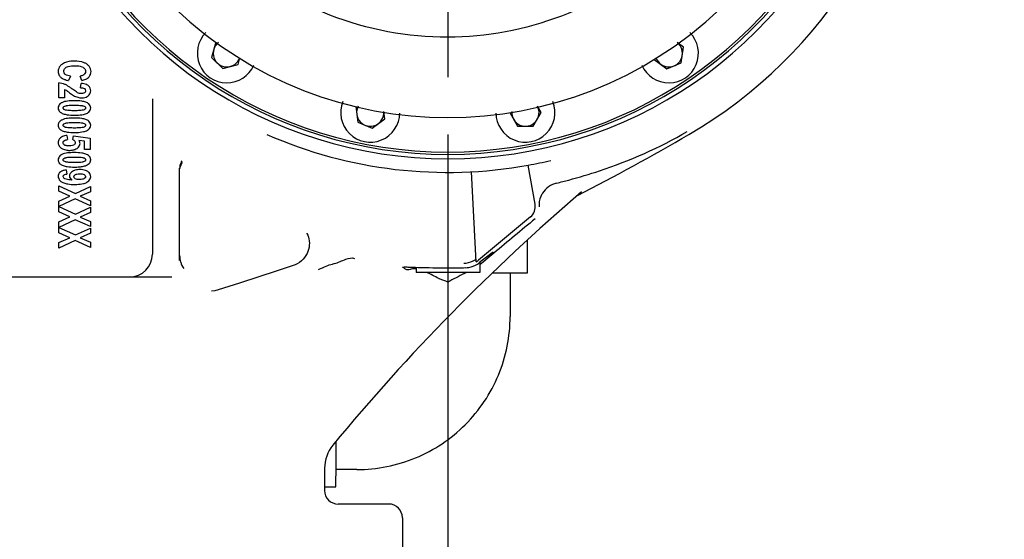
# Model space of a CAD drawing. Header units: millimetres. Extents: x 4086 to 10416, y 123 to 1549.
# Tile 32 of 99: x 7024 to 7078, y 700 to 728. Entities that reach past the tile are written whole.
import ezdxf

# ---------------------------------------------------------------- set-up
doc = ezdxf.new("R2010")
doc.units = ezdxf.units.MM
doc.linetypes.add('CENTER', pattern=[0.6, 0.375, -0.075, 0.075, -0.075])
for name, color, linetype in [('中心线', 7, 'Continuous'), ('外形图', 7, 'Continuous'), ('尺寸标注', 7, 'Continuous')]:
    doc.layers.add(name, color=color, linetype=linetype)
doc.styles.add('思源黑', font='SourceHanSansCN-Normal.ttf')
doc.dimstyles.new('尺寸标注_1_4比例中六', dxfattribs={"dimtxt": 10, "dimasz": 8, "dimexe": 2, "dimexo": 1.5, "dimgap": 1, "dimtad": 1, "dimdec": 1, "dimlfac": 4, "dimdsep": 46, "dimtxsty": '思源黑', "dimcen": 0.09, "dimadec": 0, "dimazin": 0, "dimtp": 0.01, "dimtm": 0.01, "dimtfac": 1, "dimtdec": 1, "dimtofl": 0, "dimtmove": 0, "dimatfit": 3, "dimfxl": 1, "dimtolj": 1, "dimarcsym": 0})

# ---------------------------------------------------------------- blocks, each defined once
blk = doc.blocks.new('*D782')
at = {"layer": 'Defpoints', "color": 0}
for p in [(7027.223, 744.577), (6883.238, 632.077), (6959.538, 632.077)]:
    blk.add_point(p, dxfattribs=at)
at = {"layer": '尺寸标注', "color": 0, "lineweight": -2}
for p, q in [((7025.723, 744.577), (6881.238, 744.577)), ((6883.238, 736.577), (6883.238, 640.077)), ((6958.038, 632.077), (6881.238, 632.077))]:
    blk.add_line(p, q, dxfattribs=at)
at = {"layer": '尺寸标注', "color": 0}
for points in [[(6884.571, 736.577), (6881.905, 736.577), (6883.238, 744.577)], [(6881.905, 640.077), (6884.571, 640.077), (6883.238, 632.077)]]:
    blk.add_solid(points, dxfattribs=at)
at = {"layer": '尺寸标注', "color": 0, "insert": (6877.06, 688.059), "char_height": 10, "attachment_point": 5, "rotation": 90, "style": '思源黑'}
blk.add_mtext('\\A1;450', dxfattribs=at)
blk = doc.blocks.new('*D785')
at = {"layer": 'Defpoints', "color": 0}
for p in [(7064.45, 945.702), (6856.601, 632.077), (6970.336, 632.077)]:
    blk.add_point(p, dxfattribs=at)
at = {"layer": '尺寸标注', "color": 0, "lineweight": -2}
for p, q in [((7062.95, 945.702), (6854.601, 945.702)), ((6856.601, 937.702), (6856.601, 640.077)), ((6968.836, 632.077), (6854.601, 632.077))]:
    blk.add_line(p, q, dxfattribs=at)
at = {"layer": '尺寸标注', "color": 0}
for points in [[(6857.934, 937.702), (6855.268, 937.702), (6856.601, 945.702)], [(6855.268, 640.077), (6857.934, 640.077), (6856.601, 632.077)]]:
    blk.add_solid(points, dxfattribs=at)
at = {"layer": '尺寸标注', "color": 0, "insert": (6850.423, 789.195), "char_height": 10, "attachment_point": 5, "rotation": 90, "style": '思源黑'}
blk.add_mtext('\\A1;1256.5', dxfattribs=at)
blk = doc.blocks.new('*D787')
at = {"layer": 'Defpoints', "color": 0}
for p in [(7047.7, 723.417), (7010.2, 628.691), (7010.2, 608.744)]:
    blk.add_point(p, dxfattribs=at)
at = {"layer": '尺寸标注', "color": 0, "lineweight": -2}
for p, q in [((7047.7, 721.917), (7047.7, 606.744)), ((7010.2, 627.191), (7010.2, 606.744)), ((7002.2, 608.744), (6994.2, 608.744)), ((7047.7, 608.744), (7010.2, 608.744)), ((7055.7, 608.744), (7063.7, 608.744))]:
    blk.add_line(p, q, dxfattribs=at)
at = {"layer": '尺寸标注', "color": 0}
for points in [[(7002.2, 607.411), (7002.2, 610.078), (7010.2, 608.744)], [(7055.7, 610.078), (7055.7, 607.411), (7047.7, 608.744)]]:
    blk.add_solid(points, dxfattribs=at)
at = {"layer": '尺寸标注', "color": 0, "insert": (7028.924, 614.922), "char_height": 10, "attachment_point": 5, "style": '思源黑'}
blk.add_mtext('\\A1;150', dxfattribs=at)
blk = doc.blocks.new('*D790')
at = {"layer": 'Defpoints', "color": 0}
for p in [(7237.125, 919.202), (7010.2, 627.191), (7010.2, 585.08)]:
    blk.add_point(p, dxfattribs=at)
at = {"layer": '尺寸标注', "color": 0, "lineweight": -2}
for p, q in [((7237.125, 917.702), (7237.125, 583.08)), ((7010.2, 625.691), (7010.2, 583.08)), ((7229.125, 585.08), (7018.2, 585.08))]:
    blk.add_line(p, q, dxfattribs=at)
at = {"layer": '尺寸标注', "color": 0}
for points in [[(7018.2, 586.414), (7018.2, 583.747), (7010.2, 585.08)], [(7229.125, 583.747), (7229.125, 586.414), (7237.125, 585.08)]]:
    blk.add_solid(points, dxfattribs=at)
at = {"layer": '尺寸标注', "color": 0, "insert": (7123.369, 591.258), "char_height": 10, "attachment_point": 5, "rotation": 0, "style": '思源黑'}
blk.add_mtext('\\A1;907.7', dxfattribs=at)

msp = doc.modelspace()

# ---------------------------------------------------------------- linework, layer by layer
at = {"layer": '中心线', "linetype": 'CENTER', "ltscale": 20}
msp.add_line((7047.7, 744.577), (7047.7, 724.917), dxfattribs=at)
at = {"layer": '外形图', "linetype": 'Continuous'}
for p, q in [((7034.934, 727.001), (7034.71, 726.165)), ((7060.653, 726.72), (7060.309, 726.984)), ((7060.54, 725.862), (7060.653, 726.72)), ((7034.71, 726.165), (7035.322, 725.552)), ((7035.322, 725.552), (7036.159, 725.776)), ((7036.159, 725.776), (7036.255, 726.137)), ((7059.053, 726.057), (7059.74, 725.53)), ((7059.74, 725.53), (7060.54, 725.862)), ((7026.943, 725.13), (7026.834, 724.89)), ((7027.567, 724.893), (7027.484, 725.138)), ((7026.3, 723.937), (7026.3, 724.76)), ((7027.505, 724.498), (7027.539, 724.732)), ((7026.611, 724.403), (7026.611, 723.937)), ((7026.611, 723.937), (7026.3, 723.937)), ((7031.45, 723.89), (7031.45, 715.327)), ((7052.833, 723.123), (7052.624, 723.484)), ((7042.632, 723.454), (7042.745, 722.595)), ((7044.232, 722.791), (7044.18, 723.185)), ((7051.101, 723.123), (7051.534, 722.373)), ((7052.4, 722.373), (7052.833, 723.123)), ((7042.745, 722.595), (7043.545, 722.264)), ((7043.545, 722.264), (7044.232, 722.791)), ((7026.75, 721.871), (7026.784, 721.637)), ((7027.075, 721.652), (7027.115, 721.843)), ((7027.115, 721.843), (7028.026, 721.722)), ((7051.534, 722.373), (7052.4, 722.373)), ((7027.712, 721.544), (7027.414, 721.581)), ((7027.712, 721.102), (7027.712, 721.544)), ((7028.026, 721.722), (7028.026, 721.102)), ((7028.026, 721.102), (7027.712, 721.102)), ((7052.124, 720.232), (7052.121, 720.232)), ((7052.499, 718.085), (7052.121, 720.232)), ((7026.704, 719.966), (7026.74, 719.739)), ((7032.95, 714.979), (7032.95, 720.058)), ((7049.255, 714.902), (7048.995, 719.867)), ((7026.3, 719.092), (7027.213, 718.673)), ((7026.3, 718.795), (7026.3, 719.092)), ((7026.905, 718.523), (7026.3, 718.795)), ((7027.213, 718.673), (7028.05, 719.053)), ((7028.05, 718.763), (7027.487, 718.518)), ((7028.05, 719.053), (7028.05, 718.763)), ((7054.916, 718.631), (7054.928, 718.638)), ((7026.3, 718.251), (7026.905, 718.523)), ((7027.2, 718.372), (7026.3, 717.95)), ((7026.3, 717.654), (7026.3, 718.251)), ((7028.05, 717.991), (7027.2, 718.372)), ((7027.487, 718.518), (7028.05, 718.277)), ((7028.05, 718.277), (7028.05, 717.991)), ((7026.3, 717.95), (7027.213, 717.532)), ((7026.905, 717.381), (7026.3, 717.654)), ((7027.213, 717.532), (7028.05, 717.911)), ((7028.05, 717.622), (7027.487, 717.376)), ((7028.05, 717.911), (7028.05, 717.622)), ((7026.3, 717.11), (7026.905, 717.381)), ((7027.2, 717.23), (7026.3, 716.809)), ((7026.3, 716.512), (7026.3, 717.11)), ((7028.05, 716.849), (7027.2, 717.23)), ((7027.487, 717.376), (7028.05, 717.136)), ((7028.05, 717.136), (7028.05, 716.849)), ((7052.241, 717.379), (7049.39, 715)), ((7026.3, 716.809), (7027.213, 716.39)), ((7026.905, 716.24), (7026.3, 716.512)), ((7027.213, 716.39), (7028.05, 716.77)), ((7028.05, 716.481), (7027.487, 716.235)), ((7028.05, 716.77), (7028.05, 716.481)), ((7039.942, 716.489), (7039.942, 716.489)), ((7026.3, 715.968), (7026.905, 716.24)), ((7027.2, 716.089), (7026.3, 715.67)), ((7026.3, 715.67), (7026.3, 715.968)), ((7028.05, 715.708), (7027.2, 716.089)), ((7027.487, 716.235), (7028.05, 715.994)), ((7028.05, 715.994), (7028.05, 715.708)), ((7052.087, 714.297), (7052.087, 716.125)), ((7050.235, 715.395), (7049.575, 714.845)), ((7049.45, 714.872), (7049.45, 714.327)), ((7045.229, 714.605), (7045.2, 714.617)), ((7045.559, 714.478), (7045.536, 714.471)), ((7045.95, 714.611), (7045.95, 714.327)), ((7049.45, 714.327), (7045.95, 714.327)), ((7049.476, 714.774), (7049.455, 714.756)), ((7050.149, 714.297), (7052.087, 714.297)), ((7051.125, 714.297), (7051.125, 711.902)), ((7018.7, 714.077), (7032.525, 714.077)), ((7034.702, 713.295), (7034.701, 713.295)), ((7035.063, 713.365), (7035.063, 713.365)), ((7040.919, 703.546), (7040.919, 702.327)), ((7042.7, 703.477), (7041.552, 703.477)), ((7040.919, 702.527), (7041.537, 702.527)), ((7044.45, 701.577), (7041.669, 701.577)), ((7045.2, 700.827), (7045.2, 689.077))]:
    msp.add_line(p, q, dxfattribs=at)
for points in [[(7039.942, 716.489), (7039.948, 716.476), (7039.993, 716.379), (7040.029, 716.277), (7040.057, 716.17), (7040.075, 716.06), (7040.083, 715.946), (7040.081, 715.83), (7040.068, 715.713), (7040.043, 715.596), (7040.007, 715.479), (7039.958, 715.365), (7039.897, 715.254), (7039.825, 715.149), (7039.74, 715.05), (7039.644, 714.959), (7039.537, 714.878), (7039.42, 714.808), (7039.294, 714.75), (7039.245, 714.731)], [(7039.245, 714.731), (7038.313, 714.412), (7036.24, 713.733), (7035.063, 713.365)], [(7047.25, 713.969), (7047.223, 713.98), (7047.198, 713.992)], [(7035.063, 713.365), (7034.891, 713.322), (7034.701, 713.295)]]:
    msp.add_lwpolyline(points, dxfattribs=at)
for centre, radius, start, end in [((7047.7, 744.577), 26.25, 300.3243, 52.2939), ((7047.7, 744.577), 23.998, 132.4919, 47.5081), ((7047.7, 744.577), 23.75, 133.1325, 46.8528), ((7047.7, 744.577), 23.625, 133.435, 46.5144), ((7047.7, 744.577), 21.725, 139.1865, 40.8135), ((7035.546, 726.389), 1.625, 135.3962, 336.3997), ((7059.853, 726.389), 1.625, 203.5993, 44.6033), ((7035.546, 726.389), 0.75, 127.4447, 340.4584), ((7059.853, 726.389), 0.75, 199.5402, 52.5), ((7026.687, 725.38), 0.415, 194.7608, 199.8976), ((7026.671, 725.375), 0.398, 199.9403, 211.5869), ((7026.683, 725.383), 0.413, 211.6226, 218.1381), ((7027.476, 725.492), 0.344, 298.0782, 302.997), ((7027.493, 725.465), 0.312, 302.9697, 311.1326), ((7027.55, 725.407), 0.232, 319.9399, 326.2434), ((7026.834, 725.57), 0.655, 237.1278, 242.0482), ((7026.993, 725.926), 1.045, 249.3144, 252.0451), ((7025.659, 722.728), 2.185, 57.2741, 59.306), ((7025.321, 722.204), 2.808, 55.4597, 57.2639), ((7027.627, 724.215), 0.497, 63.5896, 66.3782), ((7020.831, 716.239), 10.021, 52.7403, 53.2123), ((7026.759, 723.141), 0.605, 119.0831, 121.7344), ((7043.432, 723.123), 1.625, 157.965, 359.2997), ((7043.432, 723.123), 0.75, 151.1312, 4.8289), ((7051.967, 723.123), 1.625, 180.6996, 22.0345), ((7051.967, 723.123), 0.75, 175.1748, 28.8492), ((7026.544, 722.436), 0.274, 156.6183, 167.1003), ((7026.604, 722.394), 0.348, 134.6128, 141.0348), ((7026.759, 722.189), 0.605, 119.083, 121.7344), ((7026.55, 722.422), 0.28, 191.6228, 201.4422), ((7026.574, 722.442), 0.31, 217.1199, 224.0368), ((7047.7, 744.577), 24.744, 246.2894, 280.2932), ((6997.841, 829.816), 125, 297.12368, 300.32434), ((7026.759, 720.286), 0.605, 119.083, 121.7344), ((7026.84, 721.79), 0.738, 242.6341, 252.4316), ((7026.878, 721.957), 0.91, 261.6784, 265.2457), ((7026.886, 722.054), 1.007, 265.2756, 270.0505), ((7026.903, 721.963), 0.915, 274.7934, 278.8727), ((7026.953, 721.732), 0.678, 285.9339, 290.1512), ((7027.748, 720.541), 0.315, 315.8522, 322.7246), ((7027.754, 720.515), 0.308, 36.9678, 43.9584), ((7027.78, 720.518), 0.276, 338.2195, 348.2325), ((7027.775, 720.533), 0.281, 11.6015, 21.3532), ((7033.7, 719.93), 0.751, 157.0258, 170.2639), ((7033.703, 719.928), 0.754, 143.7148, 156.9785), ((7047.7, 744.577), 24.744, 280.2999, 283.2137), ((7026.547, 719.634), 0.277, 158.3235, 164.0065), ((7026.539, 719.637), 0.269, 145.761, 158.3324), ((7026.55, 719.63), 0.282, 138.5839, 145.7407), ((7026.659, 719.477), 0.47, 113.6975, 118.8056), ((7026.761, 719.192), 0.774, 103.4839, 106.2088), ((7027.39, 719.325), 0.658, 106.3642, 109.5923), ((7033.699, 720.057), 0.749, 168.3387, 179.939), ((7027.285, 719.823), 0.479, 234.9423, 238.8413), ((7047.662, 744.642), 26.1, 283.333, 284.8452), ((7128.205, 633.287), 112.5, 130.5593, 140.51819), ((7030.2, 715.327), 1.25, 270, 0), ((7034.206, 715.261), 1.257, 180.0444, 197.1824), ((7034.207, 715.264), 1.258, 197.2866, 215.2105), ((7040.149, 719.776), 5.133, 283.5277, 284.7028), ((7048.589, 715.96), 1.25, 302.1907, 309.8395), ((7048.658, 715.843), 1.252, 302.1998, 308.7047), ((7045.854, 713.662), 0.861, 83.6867, 85.1144), ((7047.685, 760.467), 45.888, 270.0178, 271.2371), ((7042.307, 726.374), 13.644, 297.4699, 297.7968), ((7042.718, 725.598), 12.765, 297.7892, 298.0007), ((7042.919, 703.546), 2, 140.518, 180.0002), ((6688.99, 705.731), 352.568, 359.63308, 359.88597), ((7041.669, 702.327), 0.75, 180, 270), ((7044.45, 700.827), 0.75, 0, 90)]:
    msp.add_arc(centre, radius, start, end, dxfattribs=at)
for centre, major_axis, ratio, start_param, end_param in [((7051.76, 717.955), (0.705, -0.258), 0.999542, 5.758476, 6.807895), ((7047.7, 713.351), (2.5, 2.087), 0.020101, 5.485902, 7.066642)]:
    msp.add_ellipse(centre, major_axis=major_axis, ratio=ratio, start_param=start_param, end_param=end_param, dxfattribs=at)
for points, knots in [([(7047.699, 727.275), (7045.499, 727.271), (7041.072, 728.072), (7035.715, 731.558), (7032.476, 736.071), (7030.72, 741.442), (7030.939, 747.65), (7033.066, 751.894), (7034.466, 753.686)], [0, 0, 0, 0, 4837.423318, 9612.789741, 13691.159183, 16804.108303, 21908.198307, 26907.643141, 26907.643141, 26907.643141, 26907.643141]), ([(7064.233, 748.705), (7064.702, 747.143), (7065.157, 743.831), (7064.125, 737.717), (7060.31, 731.884), (7054.127, 728.08), (7049.816, 727.28), (7047.699, 727.275)], [0, 0, 0, 0, 3800.592468, 7638.584797, 14251.754402, 19269.349942, 24198.730295, 24198.730295, 24198.730295, 24198.730295]), ([(7027.159, 725.957), (7027.097, 725.957), (7026.873, 725.948), (7026.643, 725.89), (7026.507, 725.8)], [0, 0, 0, 0, 2919.27347, 10516.525177, 10516.525177, 10516.525177, 10516.525177]), ([(7026.712, 725.619), (7026.743, 725.638), (7026.896, 725.696), (7027.06, 725.702), (7027.185, 725.702)], [0, 0, 0, 0, 2362.800622, 10515.690792, 10515.690792, 10515.690792, 10515.690792]), ([(7027.837, 725.799), (7027.793, 725.828), (7027.582, 725.934), (7027.34, 725.957), (7027.159, 725.957)], [0, 0, 0, 0, 2372.92023, 10531.197746, 10531.197746, 10531.197746, 10531.197746]), ([(7027.185, 725.702), (7027.228, 725.702), (7027.381, 725.698), (7027.543, 725.676), (7027.638, 725.618)], [0, 0, 0, 0, 2932.746186, 10524.979527, 10524.979527, 10524.979527, 10524.979527]), ([(7026.572, 725.402), (7026.572, 725.466), (7026.618, 725.557), (7026.691, 725.607), (7026.712, 725.619)], [0, 0, 0, 0, 7594.579321, 10510.895899, 10510.895899, 10510.895899, 10510.895899]), ([(7027.638, 725.618), (7027.659, 725.605), (7027.733, 725.554), (7027.777, 725.461), (7027.777, 725.397)], [0, 0, 0, 0, 2944.288098, 10532.070625, 10532.070625, 10532.070625, 10532.070625]), ([(7027.727, 725.258), (7027.723, 725.253), (7027.714, 725.243), (7027.704, 725.234), (7027.699, 725.229)], [0, 0, 0, 0, 5177.026524, 10532.608358, 10532.608358, 10532.608358, 10532.608358]), ([(7027.889, 725.019), (7027.92, 725.042), (7028.026, 725.134), (7028.079, 725.282), (7028.079, 725.384)], [0, 0, 0, 0, 2860.219102, 10537.132838, 10537.132838, 10537.132838, 10537.132838]), ([(7027.341, 724.221), (7027.317, 724.232), (7027.219, 724.293), (7027.126, 724.362), (7027.055, 724.416)], [0, 0, 0, 0, 2395.765603, 10520.059682, 10520.059682, 10520.059682, 10520.059682]), ([(7027.609, 724.176), (7027.599, 724.175), (7027.578, 724.173), (7027.557, 724.172), (7027.546, 724.172)], [0, 0, 0, 0, 5156.940206, 10526.750456, 10526.750456, 10526.750456, 10526.750456]), ([(7027.57, 723.937), (7027.603, 723.937), (7027.725, 723.944), (7027.846, 723.988), (7027.917, 724.041)], [0, 0, 0, 0, 2875.76934, 10527.626289, 10527.626289, 10527.626289, 10527.626289]), ([(7027.751, 724.247), (7027.747, 724.241), (7027.736, 724.229), (7027.724, 724.22), (7027.718, 724.215)], [0, 0, 0, 0, 5130.578427, 10530.070409, 10530.070409, 10530.070409, 10530.070409]), ([(7026.441, 723.655), (7026.415, 723.639), (7026.325, 723.575), (7026.27, 723.461), (7026.27, 723.381)], [0, 0, 0, 0, 2923.115006, 10499.198719, 10499.198719, 10499.198719, 10499.198719]), ([(7027.166, 723.779), (7027.038, 723.779), (7026.802, 723.769), (7026.561, 723.723), (7026.465, 723.67)], [0, 0, 0, 0, 5665.544511, 10506.740282, 10506.740282, 10506.740282, 10506.740282]), ([(7026.682, 723.499), (7026.691, 723.501), (7026.71, 723.506), (7026.729, 723.51), (7026.739, 723.512)], [0, 0, 0, 0, 5131.007067, 10507.427262, 10507.427262, 10507.427262, 10507.427262]), ([(7027.68, 723.731), (7027.642, 723.74), (7027.472, 723.772), (7027.299, 723.779), (7027.166, 723.779)], [0, 0, 0, 0, 2428.43442, 10523.039063, 10523.039063, 10523.039063, 10523.039063]), ([(7027.601, 723.509), (7027.61, 723.508), (7027.627, 723.504), (7027.644, 723.5), (7027.652, 723.498)], [0, 0, 0, 0, 5369.35622, 10525.747917, 10525.747917, 10525.747917, 10525.747917]), ([(7028.057, 723.381), (7028.057, 723.463), (7028, 723.582), (7027.905, 723.643), (7027.878, 723.658)], [0, 0, 0, 0, 7634.233273, 10531.44421, 10531.44421, 10531.44421, 10531.44421]), ([(7026.27, 723.381), (7026.27, 723.299), (7026.326, 723.18), (7026.422, 723.119), (7026.449, 723.104)], [0, 0, 0, 0, 7600.741088, 10496.885039, 10496.885039, 10496.885039, 10496.885039]), ([(7026.548, 723.381), (7026.548, 723.391), (7026.551, 723.41), (7026.56, 723.427), (7026.565, 723.435)], [0, 0, 0, 0, 5283.370899, 10504.145593, 10504.145593, 10504.145593, 10504.145593]), ([(7026.552, 723.353), (7026.551, 723.357), (7026.549, 723.367), (7026.548, 723.376), (7026.548, 723.381)], [0, 0, 0, 0, 5196.831456, 10504.051236, 10504.051236, 10504.051236, 10504.051236]), ([(7026.586, 723.305), (7026.579, 723.312), (7026.565, 723.326), (7026.555, 723.344), (7026.552, 723.353)], [0, 0, 0, 0, 5446.058889, 10504.189963, 10504.189963, 10504.189963, 10504.189963]), ([(7026.565, 723.435), (7026.568, 723.439), (7026.574, 723.447), (7026.582, 723.454), (7026.586, 723.457)], [0, 0, 0, 0, 5112.882671, 10504.747463, 10504.747463, 10504.747463, 10504.747463]), ([(7026.646, 723.031), (7026.685, 723.022), (7026.855, 722.99), (7027.029, 722.983), (7027.163, 722.983)], [0, 0, 0, 0, 2421.348624, 10506.55137, 10506.55137, 10506.55137, 10506.55137]), ([(7026.726, 723.253), (7026.717, 723.255), (7026.699, 723.258), (7026.682, 723.263), (7026.674, 723.265)], [0, 0, 0, 0, 5362.015741, 10506.622856, 10506.622856, 10506.622856, 10506.622856]), ([(7027.163, 722.983), (7027.208, 722.983), (7027.377, 722.986), (7027.547, 723.001), (7027.668, 723.029)], [0, 0, 0, 0, 2841.759401, 10517.116997, 10517.116997, 10517.116997, 10517.116997]), ([(7027.642, 723.264), (7027.633, 723.262), (7027.614, 723.257), (7027.595, 723.253), (7027.585, 723.251)], [0, 0, 0, 0, 5142.081475, 10524.857771, 10524.857771, 10524.857771, 10524.857771]), ([(7027.739, 723.457), (7027.747, 723.451), (7027.761, 723.436), (7027.771, 723.418), (7027.774, 723.409)], [0, 0, 0, 0, 5452.820503, 10528.096915, 10528.096915, 10528.096915, 10528.096915]), ([(7027.76, 723.328), (7027.757, 723.324), (7027.751, 723.316), (7027.743, 723.309), (7027.739, 723.306)], [0, 0, 0, 0, 5126.165251, 10527.845688, 10527.845688, 10527.845688, 10527.845688]), ([(7027.779, 723.381), (7027.779, 723.372), (7027.775, 723.352), (7027.766, 723.335), (7027.76, 723.328)], [0, 0, 0, 0, 5240.922597, 10528.186006, 10528.186006, 10528.186006, 10528.186006]), ([(7027.774, 723.409), (7027.776, 723.405), (7027.778, 723.395), (7027.779, 723.386), (7027.779, 723.381)], [0, 0, 0, 0, 5258.789056, 10528.575451, 10528.575451, 10528.575451, 10528.575451]), ([(7027.875, 723.103), (7027.903, 723.118), (7027.999, 723.18), (7028.057, 723.299), (7028.057, 723.381)], [0, 0, 0, 0, 2952.689483, 10531.218282, 10531.218282, 10531.218282, 10531.218282]), ([(7026.27, 722.429), (7026.27, 722.418), (7026.271, 722.397), (7026.274, 722.376), (7026.276, 722.365)], [0, 0, 0, 0, 5348.535324, 10495.353538, 10495.353538, 10495.353538, 10495.353538]), ([(7027.166, 722.827), (7027.038, 722.827), (7026.802, 722.818), (7026.561, 722.771), (7026.465, 722.718)], [0, 0, 0, 0, 5664.074163, 10504.014619, 10504.014619, 10504.014619, 10504.014619]), ([(7026.548, 722.429), (7026.548, 722.439), (7026.551, 722.458), (7026.56, 722.475), (7026.565, 722.483)], [0, 0, 0, 0, 5282.006609, 10501.435847, 10501.435847, 10501.435847, 10501.435847]), ([(7026.552, 722.401), (7026.551, 722.406), (7026.549, 722.415), (7026.548, 722.424), (7026.548, 722.429)], [0, 0, 0, 0, 5195.490814, 10501.343714, 10501.343714, 10501.343714, 10501.343714]), ([(7026.586, 722.353), (7026.579, 722.36), (7026.565, 722.374), (7026.555, 722.392), (7026.552, 722.401)], [0, 0, 0, 0, 5444.657898, 10501.485065, 10501.485065, 10501.485065, 10501.485065]), ([(7026.565, 722.483), (7026.568, 722.487), (7026.574, 722.495), (7026.582, 722.502), (7026.586, 722.506)], [0, 0, 0, 0, 5111.563285, 10502.036352, 10502.036352, 10502.036352, 10502.036352]), ([(7026.682, 722.547), (7026.691, 722.55), (7026.71, 722.554), (7026.729, 722.558), (7026.739, 722.56)], [0, 0, 0, 0, 5129.684306, 10504.717528, 10504.717528, 10504.717528, 10504.717528]), ([(7027.68, 722.779), (7027.642, 722.788), (7027.472, 722.82), (7027.299, 722.827), (7027.166, 722.827)], [0, 0, 0, 0, 2427.81124, 10520.338495, 10520.338495, 10520.338495, 10520.338495]), ([(7027.601, 722.558), (7027.61, 722.556), (7027.627, 722.553), (7027.644, 722.548), (7027.652, 722.546)], [0, 0, 0, 0, 5367.989458, 10523.069662, 10523.069662, 10523.069662, 10523.069662]), ([(7027.739, 722.505), (7027.747, 722.499), (7027.761, 722.484), (7027.771, 722.467), (7027.774, 722.457)], [0, 0, 0, 0, 5451.436468, 10525.427095, 10525.427095, 10525.427095, 10525.427095]), ([(7027.779, 722.429), (7027.779, 722.42), (7027.775, 722.401), (7027.766, 722.384), (7027.76, 722.376)], [0, 0, 0, 0, 5239.60012, 10525.521011, 10525.521011, 10525.521011, 10525.521011]), ([(7027.774, 722.457), (7027.776, 722.453), (7027.778, 722.444), (7027.779, 722.434), (7027.779, 722.429)], [0, 0, 0, 0, 5257.462282, 10525.908364, 10525.908364, 10525.908364, 10525.908364]), ([(7027.875, 722.151), (7027.903, 722.167), (7027.999, 722.228), (7028.057, 722.347), (7028.057, 722.429)], [0, 0, 0, 0, 2951.948438, 10528.56988, 10528.56988, 10528.56988, 10528.56988]), ([(7028.057, 722.429), (7028.057, 722.511), (7028, 722.63), (7027.905, 722.692), (7027.878, 722.707)], [0, 0, 0, 0, 7632.29686, 10528.771824, 10528.771824, 10528.771824, 10528.771824]), ([(7026.646, 722.08), (7026.685, 722.07), (7026.855, 722.039), (7027.029, 722.032), (7027.163, 722.032)], [0, 0, 0, 0, 2420.731976, 10503.876592, 10503.876592, 10503.876592, 10503.876592]), ([(7026.726, 722.302), (7026.717, 722.303), (7026.699, 722.307), (7026.682, 722.311), (7026.674, 722.313)], [0, 0, 0, 0, 5360.640214, 10503.926412, 10503.926412, 10503.926412, 10503.926412]), ([(7027.163, 722.032), (7027.208, 722.032), (7027.377, 722.034), (7027.547, 722.05), (7027.668, 722.077)], [0, 0, 0, 0, 2841.042076, 10514.460803, 10514.460803, 10514.460803, 10514.460803]), ([(7027.642, 722.312), (7027.633, 722.31), (7027.614, 722.305), (7027.595, 722.301), (7027.585, 722.299)], [0, 0, 0, 0, 5140.778924, 10522.192681, 10522.192681, 10522.192681, 10522.192681]), ([(7027.76, 722.376), (7027.757, 722.372), (7027.751, 722.364), (7027.743, 722.357), (7027.739, 722.354)], [0, 0, 0, 0, 5124.868165, 10525.182075, 10525.182075, 10525.182075, 10525.182075]), ([(7054.349, 719.413), (7054.92, 719.565), (7057.171, 720.236), (7059.336, 721.201), (7060.861, 722.076)], [0, 0, 0, 0, 2790.394796, 11090.55512, 11090.55512, 11090.55512, 11090.55512]), ([(7026.569, 721.546), (7026.574, 721.552), (7026.585, 721.563), (7026.597, 721.573), (7026.604, 721.578)], [0, 0, 0, 0, 5094.501835, 10499.571088, 10499.571088, 10499.571088, 10499.571088]), ([(7026.604, 721.578), (7026.612, 721.584), (7026.629, 721.595), (7026.647, 721.604), (7026.656, 721.608)], [0, 0, 0, 0, 5187.54323, 10500.447652, 10500.447652, 10500.447652, 10500.447652]), ([(7026.656, 721.608), (7026.666, 721.612), (7026.686, 721.619), (7026.707, 721.625), (7026.717, 721.627)], [0, 0, 0, 0, 5161.142183, 10501.610726, 10501.610726, 10501.610726, 10501.610726]), ([(7027.075, 721.652), (7027.094, 721.641), (7027.155, 721.598), (7027.203, 721.525), (7027.203, 721.471)], [0, 0, 0, 0, 2990.595668, 10509.621559, 10509.621559, 10509.621559, 10509.621559]), ([(7026.441, 720.8), (7026.415, 720.784), (7026.325, 720.72), (7026.27, 720.606), (7026.27, 720.526)], [0, 0, 0, 0, 2920.883076, 10491.183095, 10491.183095, 10491.183095, 10491.183095]), ([(7026.904, 720.915), (7026.864, 720.912), (7026.715, 720.897), (7026.561, 720.868), (7026.465, 720.814)], [0, 0, 0, 0, 2822.230279, 10499.488991, 10499.488991, 10499.488991, 10499.488991]), ([(7027.68, 720.875), (7027.642, 720.885), (7027.472, 720.916), (7027.299, 720.924), (7027.166, 720.924)], [0, 0, 0, 0, 2426.602705, 10515.101663, 10515.101663, 10515.101663, 10515.101663]), ([(7026.27, 720.526), (7026.27, 720.444), (7026.326, 720.325), (7026.422, 720.264), (7026.449, 720.249)], [0, 0, 0, 0, 7594.987672, 10488.939238, 10488.939238, 10488.939238, 10488.939238]), ([(7026.548, 720.526), (7026.548, 720.535), (7026.551, 720.555), (7026.56, 720.572), (7026.565, 720.58)], [0, 0, 0, 0, 5279.362093, 10496.180931, 10496.180931, 10496.180931, 10496.180931]), ([(7026.552, 720.497), (7026.551, 720.502), (7026.549, 720.511), (7026.548, 720.521), (7026.548, 720.526)], [0, 0, 0, 0, 5192.895872, 10496.093255, 10496.093255, 10496.093255, 10496.093255]), ([(7026.586, 720.45), (7026.579, 720.456), (7026.565, 720.471), (7026.555, 720.488), (7026.552, 720.497)], [0, 0, 0, 0, 5441.936405, 10496.239852, 10496.239852, 10496.239852, 10496.239852]), ([(7026.565, 720.58), (7026.568, 720.584), (7026.574, 720.592), (7026.582, 720.599), (7026.586, 720.602)], [0, 0, 0, 0, 5109.004927, 10496.778701, 10496.778701, 10496.778701, 10496.778701]), ([(7026.726, 720.398), (7026.717, 720.4), (7026.699, 720.403), (7026.682, 720.407), (7026.674, 720.41)], [0, 0, 0, 0, 5357.971306, 10498.698092, 10498.698092, 10498.698092, 10498.698092]), ([(7026.682, 720.644), (7026.691, 720.646), (7026.71, 720.651), (7026.729, 720.655), (7026.739, 720.657)], [0, 0, 0, 0, 5127.117642, 10499.462582, 10499.462582, 10499.462582, 10499.462582]), ([(7027.642, 720.409), (7027.633, 720.406), (7027.614, 720.402), (7027.595, 720.398), (7027.585, 720.396)], [0, 0, 0, 0, 5138.255899, 10517.026871, 10517.026871, 10517.026871, 10517.026871]), ([(7027.601, 720.654), (7027.61, 720.653), (7027.627, 720.649), (7027.644, 720.645), (7027.652, 720.643)], [0, 0, 0, 0, 5365.341495, 10517.877463, 10517.877463, 10517.877463, 10517.877463]), ([(7027.739, 720.602), (7027.747, 720.595), (7027.761, 720.581), (7027.771, 720.563), (7027.774, 720.554)], [0, 0, 0, 0, 5448.757256, 10520.251753, 10520.251753, 10520.251753, 10520.251753]), ([(7027.76, 720.472), (7027.757, 720.468), (7027.751, 720.461), (7027.743, 720.454), (7027.739, 720.451)], [0, 0, 0, 0, 5122.354806, 10520.019184, 10520.019184, 10520.019184, 10520.019184]), ([(7027.779, 720.526), (7027.779, 720.516), (7027.775, 720.497), (7027.766, 720.48), (7027.76, 720.472)], [0, 0, 0, 0, 5237.0244, 10520.35534, 10520.35534, 10520.35534, 10520.35534]), ([(7027.774, 720.554), (7027.776, 720.549), (7027.778, 720.54), (7027.779, 720.531), (7027.779, 720.526)], [0, 0, 0, 0, 5254.874671, 10520.738495, 10520.738495, 10520.738495, 10520.738495]), ([(7028.057, 720.526), (7028.057, 720.537), (7028.056, 720.558), (7028.052, 720.58), (7028.05, 720.59)], [0, 0, 0, 0, 5365.26431, 10526.379855, 10526.379855, 10526.379855, 10526.379855]), ([(7028.05, 720.462), (7028.052, 720.472), (7028.056, 720.493), (7028.057, 720.515), (7028.057, 720.526)], [0, 0, 0, 0, 5184.457755, 10526.20544, 10526.20544, 10526.20544, 10526.20544]), ([(7026.377, 719.852), (7026.37, 719.847), (7026.357, 719.835), (7026.344, 719.822), (7026.339, 719.816)], [0, 0, 0, 0, 5332.18911, 10490.180559, 10490.180559, 10490.180559, 10490.180559]), ([(7026.567, 719.67), (7026.57, 719.674), (7026.578, 719.684), (7026.588, 719.692), (7026.593, 719.695)], [0, 0, 0, 0, 5118.37727, 10494.402787, 10494.402787, 10494.402787, 10494.402787]), ([(7026.646, 720.176), (7026.685, 720.167), (7026.855, 720.135), (7027.029, 720.128), (7027.163, 720.128)], [0, 0, 0, 0, 2419.537558, 10498.691649, 10498.691649, 10498.691649, 10498.691649]), ([(7026.686, 719.732), (7026.694, 719.733), (7026.713, 719.736), (7026.731, 719.738), (7026.74, 719.739)], [0, 0, 0, 0, 5144.27868, 10497.078228, 10497.078228, 10497.078228, 10497.078228]), ([(7027.174, 719.681), (7027.179, 719.687), (7027.193, 719.698), (7027.207, 719.708), (7027.215, 719.712)], [0, 0, 0, 0, 5087.817533, 10506.733628, 10506.733628, 10506.733628, 10506.733628]), ([(7027.037, 719.414), (7027, 719.415), (7026.867, 719.426), (7026.726, 719.434), (7026.641, 719.479)], [0, 0, 0, 0, 2943.363939, 10498.994792, 10498.994792, 10498.994792, 10498.994792]), ([(7026.682, 719.219), (7026.719, 719.21), (7026.881, 719.179), (7027.046, 719.171), (7027.173, 719.171)], [0, 0, 0, 0, 2422.814092, 10496.80482, 10496.80482, 10496.80482, 10496.80482]), ([(7027.146, 719.55), (7027.143, 719.557), (7027.138, 719.572), (7027.136, 719.587), (7027.136, 719.595)], [0, 0, 0, 0, 5212.770804, 10505.417534, 10505.417534, 10505.417534, 10505.417534]), ([(7027.173, 719.171), (7027.217, 719.171), (7027.378, 719.174), (7027.539, 719.19), (7027.654, 719.217)], [0, 0, 0, 0, 2838.48053, 10506.942178, 10506.942178, 10506.942178, 10506.942178]), ([(7027.735, 719.52), (7027.728, 719.514), (7027.713, 719.502), (7027.697, 719.492), (7027.689, 719.487)], [0, 0, 0, 0, 5104.824095, 10516.615752, 10516.615752, 10516.615752, 10516.615752]), ([(7027.767, 719.561), (7027.763, 719.553), (7027.754, 719.539), (7027.741, 719.526), (7027.735, 719.52)], [0, 0, 0, 0, 5105.433141, 10517.502942, 10517.502942, 10517.502942, 10517.502942]), ([(7027.779, 719.607), (7027.779, 719.599), (7027.777, 719.583), (7027.771, 719.568), (7027.767, 719.561)], [0, 0, 0, 0, 5277.029458, 10518.052162, 10518.052162, 10518.052162, 10518.052162]), ([(7052.906, 718.688), (7052.87, 718.63), (7052.748, 718.401), (7052.701, 718.132), (7052.715, 717.941)], [0, 0, 0, 0, 2874.974532, 11022.972506, 11022.972506, 11022.972506, 11022.972506]), ([(7041.451, 714.811), (7041.672, 714.869), (7042.007, 715.048), (7042.419, 715.154), (7042.572, 715.103)], [0, 0, 0, 0, 6334.458908, 10792.345015, 10792.345015, 10792.345015, 10792.345015]), ([(7048.582, 714.828), (7048.756, 714.836), (7048.993, 714.898), (7049.196, 715.02), (7049.247, 715.055)], [0, 0, 0, 0, 8080.665166, 10937.955532, 10937.955532, 10937.955532, 10937.955532]), ([(7045.2, 714.617), (7045.2, 714.62), (7045.212, 714.623), (7045.219, 714.624), (7045.225, 714.624)], [0, 0, 0, 0, 3063.141232, 10863.600871, 10863.600871, 10863.600871, 10863.600871]), ([(7045.225, 714.624), (7045.318, 714.634), (7045.599, 714.619), (7046.422, 714.598), (7047.154, 714.578), (7047.7, 714.578)], [0, 0, 0, 0, 1743.781359, 5205.119179, 15369.223369, 15369.223369, 15369.223369, 15369.223369]), ([(7045.44, 714.466), (7045.391, 714.481), (7045.322, 714.531), (7045.261, 714.597), (7045.229, 714.605)], [0, 0, 0, 0, 6587.683603, 10864.85639, 10864.85639, 10864.85639, 10864.85639]), ([(7045.927, 714.52), (7045.893, 714.523), (7045.769, 714.527), (7045.645, 714.505), (7045.559, 714.478)], [0, 0, 0, 0, 3006.797984, 10874.284046, 10874.284046, 10874.284046, 10874.284046]), ([(7048.676, 714.589), (7048.736, 714.59), (7048.963, 714.611), (7049.183, 714.694), (7049.325, 714.783)], [0, 0, 0, 0, 2880.541305, 10938.302471, 10938.302471, 10938.302471, 10938.302471]), ([(7042.7, 703.477), (7043.795, 703.477), (7046.011, 703.916), (7048.811, 705.791), (7050.686, 708.591), (7051.125, 710.806), (7051.125, 711.902)], [0, 0, 0, 0, 4804.590473, 9609.238291, 14413.895371, 19218.508197, 19218.508197, 19218.508197, 19218.508197]), ([(7041.537, 702.527), (7041.542, 702.527), (7041.534, 702.56), (7041.545, 702.594), (7041.542, 702.677), (7041.546, 702.779), (7041.546, 702.915), (7041.549, 703.149), (7041.551, 703.339), (7041.551, 703.474)], [0, 0, 0, 0, 521.673764, 2069.239875, 4635.182959, 8202.940146, 12745.05968, 18232.257516, 31877.24874, 31877.24874, 31877.24874, 31877.24874])]:
    msp.add_open_spline(points, degree=3, knots=knots, dxfattribs=at)
for points in [[(7026.376, 725.687), (7026.309, 725.609), (7026.27, 725.501), (7026.27, 725.399)], [(7026.507, 725.8), (7026.459, 725.769), (7026.413, 725.731), (7026.376, 725.687)], [(7027.972, 725.683), (7027.934, 725.728), (7027.887, 725.767), (7027.837, 725.799)], [(7028.079, 725.384), (7028.079, 725.49), (7028.04, 725.602), (7027.972, 725.683)], [(7026.27, 725.399), (7026.27, 725.357), (7026.274, 725.315), (7026.285, 725.275)], [(7026.358, 725.128), (7026.373, 725.109), (7026.39, 725.091), (7026.408, 725.074)], [(7026.662, 725.232), (7026.611, 725.272), (7026.572, 725.338), (7026.572, 725.402)], [(7026.943, 725.13), (7026.844, 725.146), (7026.74, 725.17), (7026.662, 725.232)], [(7027.565, 725.157), (7027.538, 725.149), (7027.511, 725.143), (7027.484, 725.138)], [(7027.638, 725.188), (7027.615, 725.175), (7027.59, 725.165), (7027.565, 725.157)], [(7027.777, 725.397), (7027.777, 725.356), (7027.765, 725.313), (7027.742, 725.279)], [(7026.634, 724.68), (7026.529, 724.725), (7026.414, 724.752), (7026.3, 724.76)], [(7026.408, 725.074), (7026.43, 725.054), (7026.454, 725.036), (7026.478, 725.02)], [(7026.527, 724.992), (7026.558, 724.975), (7026.591, 724.96), (7026.624, 724.948)], [(7026.774, 724.607), (7026.729, 724.634), (7026.682, 724.659), (7026.634, 724.68)], [(7026.671, 724.931), (7026.725, 724.914), (7026.779, 724.901), (7026.834, 724.89)], [(7027.826, 724.67), (7027.737, 724.709), (7027.637, 724.725), (7027.539, 724.732)], [(7027.567, 724.893), (7027.645, 724.909), (7027.723, 724.931), (7027.795, 724.964)], [(7027.795, 724.964), (7027.828, 724.979), (7027.86, 724.997), (7027.889, 725.019)], [(7027.936, 724.601), (7027.91, 724.624), (7027.88, 724.644), (7027.848, 724.66)], [(7028.057, 724.325), (7028.057, 724.426), (7028.01, 724.533), (7027.936, 724.601)], [(7026.611, 724.403), (7026.644, 724.39), (7026.675, 724.374), (7026.704, 724.355)], [(7026.704, 724.355), (7026.748, 724.327), (7026.79, 724.295), (7026.832, 724.264)], [(7026.898, 724.214), (7026.969, 724.159), (7027.041, 724.104), (7027.121, 724.06)], [(7027.055, 724.416), (7027.008, 724.451), (7026.961, 724.485), (7026.914, 724.518)], [(7027.121, 724.06), (7027.191, 724.022), (7027.266, 723.989), (7027.344, 723.967)], [(7027.546, 724.172), (7027.476, 724.172), (7027.405, 724.192), (7027.341, 724.221)], [(7027.505, 724.498), (7027.577, 724.495), (7027.656, 724.489), (7027.715, 724.448)], [(7027.718, 724.215), (7027.686, 724.193), (7027.647, 724.182), (7027.609, 724.176)], [(7027.715, 724.448), (7027.752, 724.423), (7027.779, 724.375), (7027.779, 724.331)], [(7027.779, 724.331), (7027.779, 724.302), (7027.769, 724.27), (7027.751, 724.247)], [(7027.917, 724.041), (7028.002, 724.103), (7028.057, 724.22), (7028.057, 724.325)], [(7026.586, 723.457), (7026.612, 723.48), (7026.648, 723.49), (7026.682, 723.499)], [(7026.739, 723.512), (7026.783, 723.52), (7026.827, 723.524), (7026.872, 723.526)], [(7026.872, 723.526), (7026.969, 723.532), (7027.066, 723.533), (7027.163, 723.533)], [(7027.163, 723.533), (7027.262, 723.533), (7027.362, 723.532), (7027.462, 723.525)], [(7027.344, 723.967), (7027.417, 723.946), (7027.494, 723.937), (7027.57, 723.937)], [(7027.462, 723.525), (7027.509, 723.522), (7027.555, 723.518), (7027.601, 723.509)], [(7027.652, 723.498), (7027.683, 723.489), (7027.715, 723.478), (7027.739, 723.457)], [(7027.878, 723.658), (7027.816, 723.692), (7027.748, 723.714), (7027.68, 723.731)], [(7026.449, 723.104), (7026.51, 723.07), (7026.578, 723.048), (7026.646, 723.031)], [(7026.674, 723.265), (7026.643, 723.274), (7026.611, 723.284), (7026.586, 723.305)], [(7026.864, 723.237), (7026.818, 723.241), (7026.771, 723.245), (7026.726, 723.253)], [(7027.163, 723.229), (7027.063, 723.229), (7026.963, 723.23), (7026.864, 723.237)], [(7027.452, 723.236), (7027.356, 723.23), (7027.259, 723.229), (7027.163, 723.229)], [(7027.585, 723.251), (7027.541, 723.243), (7027.496, 723.239), (7027.452, 723.236)], [(7027.739, 723.306), (7027.712, 723.283), (7027.676, 723.273), (7027.642, 723.264)], [(7027.668, 723.029), (7027.739, 723.045), (7027.811, 723.067), (7027.875, 723.103)], [(7026.277, 722.497), (7026.272, 722.475), (7026.27, 722.452), (7026.27, 722.429)], [(7026.334, 722.612), (7026.317, 722.592), (7026.303, 722.569), (7026.293, 722.544)], [(7026.441, 722.704), (7026.412, 722.686), (7026.384, 722.665), (7026.36, 722.641)], [(7026.586, 722.506), (7026.612, 722.528), (7026.648, 722.538), (7026.682, 722.547)], [(7026.739, 722.56), (7026.783, 722.568), (7026.827, 722.572), (7026.872, 722.575)], [(7026.872, 722.575), (7026.969, 722.58), (7027.066, 722.581), (7027.163, 722.581)], [(7027.163, 722.581), (7027.262, 722.581), (7027.362, 722.58), (7027.462, 722.573)], [(7027.462, 722.573), (7027.509, 722.57), (7027.555, 722.566), (7027.601, 722.558)], [(7027.652, 722.546), (7027.683, 722.537), (7027.715, 722.526), (7027.739, 722.505)], [(7027.878, 722.707), (7027.816, 722.74), (7027.748, 722.763), (7027.68, 722.779)], [(7026.29, 722.319), (7026.299, 722.296), (7026.311, 722.274), (7026.326, 722.254)], [(7026.351, 722.226), (7026.379, 722.196), (7026.413, 722.172), (7026.449, 722.152)], [(7026.449, 722.152), (7026.51, 722.118), (7026.578, 722.096), (7026.646, 722.08)], [(7026.75, 721.871), (7026.663, 721.863), (7026.576, 721.844), (7026.498, 721.806)], [(7026.674, 722.313), (7026.643, 722.322), (7026.611, 722.333), (7026.586, 722.353)], [(7026.864, 722.286), (7026.818, 722.289), (7026.771, 722.293), (7026.726, 722.302)], [(7027.163, 722.277), (7027.063, 722.277), (7026.963, 722.279), (7026.864, 722.286)], [(7027.452, 722.285), (7027.356, 722.278), (7027.259, 722.277), (7027.163, 722.277)], [(7027.585, 722.299), (7027.541, 722.291), (7027.496, 722.287), (7027.452, 722.285)], [(7027.739, 722.354), (7027.712, 722.332), (7027.676, 722.321), (7027.642, 722.312)], [(7027.668, 722.077), (7027.739, 722.093), (7027.811, 722.115), (7027.875, 722.151)], [(7026.327, 721.666), (7026.289, 721.608), (7026.27, 721.536), (7026.27, 721.467)], [(7026.27, 721.467), (7026.27, 721.377), (7026.312, 721.283), (7026.376, 721.221)], [(7026.399, 721.744), (7026.372, 721.721), (7026.347, 721.695), (7026.327, 721.666)], [(7026.498, 721.806), (7026.463, 721.79), (7026.429, 721.768), (7026.399, 721.744)], [(7026.538, 721.464), (7026.538, 721.493), (7026.55, 721.523), (7026.569, 721.546)], [(7026.623, 721.34), (7026.58, 721.365), (7026.538, 721.414), (7026.538, 721.464)], [(7026.787, 721.293), (7026.73, 721.299), (7026.672, 721.311), (7026.623, 721.34)], [(7026.717, 721.627), (7026.739, 721.632), (7026.762, 721.635), (7026.784, 721.637)], [(7027.122, 721.34), (7027.077, 721.312), (7027.022, 721.299), (7026.969, 721.293)], [(7027.203, 721.471), (7027.203, 721.419), (7027.166, 721.367), (7027.122, 721.34)], [(7027.395, 721.231), (7027.441, 721.282), (7027.471, 721.353), (7027.471, 721.421)], [(7027.471, 721.421), (7027.471, 721.477), (7027.447, 721.535), (7027.414, 721.581)], [(7026.376, 721.221), (7026.413, 721.186), (7026.456, 721.158), (7026.501, 721.135)], [(7026.618, 721.087), (7026.66, 721.073), (7026.703, 721.063), (7026.747, 721.057)], [(7026.881, 721.289), (7026.849, 721.289), (7026.818, 721.29), (7026.787, 721.293)], [(7026.969, 721.293), (7026.94, 721.29), (7026.91, 721.289), (7026.881, 721.289)], [(7026.887, 721.047), (7026.918, 721.047), (7026.949, 721.048), (7026.979, 721.051)], [(7027.166, 720.924), (7027.079, 720.924), (7026.991, 720.921), (7026.904, 720.915)], [(7027.044, 721.059), (7027.076, 721.064), (7027.108, 721.071), (7027.139, 721.079)], [(7027.186, 721.095), (7027.229, 721.111), (7027.27, 721.131), (7027.308, 721.156)], [(7027.308, 721.156), (7027.34, 721.178), (7027.37, 721.202), (7027.395, 721.231)], [(7027.878, 720.803), (7027.816, 720.837), (7027.748, 720.859), (7027.68, 720.875)], [(7027.976, 720.729), (7027.948, 720.759), (7027.913, 720.783), (7027.878, 720.803)], [(7026.449, 720.249), (7026.51, 720.214), (7026.578, 720.192), (7026.646, 720.176)], [(7026.586, 720.602), (7026.612, 720.625), (7026.648, 720.635), (7026.682, 720.644)], [(7026.674, 720.41), (7026.643, 720.418), (7026.611, 720.429), (7026.586, 720.45)], [(7026.864, 720.382), (7026.818, 720.385), (7026.771, 720.39), (7026.726, 720.398)], [(7026.739, 720.657), (7026.783, 720.665), (7026.827, 720.668), (7026.872, 720.671)], [(7027.163, 720.374), (7027.063, 720.374), (7026.963, 720.375), (7026.864, 720.382)], [(7026.872, 720.671), (7026.969, 720.677), (7027.066, 720.678), (7027.163, 720.678)], [(7027.163, 720.678), (7027.262, 720.678), (7027.362, 720.677), (7027.462, 720.67)], [(7027.452, 720.381), (7027.356, 720.375), (7027.259, 720.374), (7027.163, 720.374)], [(7027.585, 720.396), (7027.541, 720.387), (7027.496, 720.384), (7027.452, 720.381)], [(7027.462, 720.67), (7027.509, 720.667), (7027.555, 720.663), (7027.601, 720.654)], [(7027.739, 720.451), (7027.712, 720.428), (7027.676, 720.418), (7027.642, 720.409)], [(7027.652, 720.643), (7027.683, 720.634), (7027.715, 720.623), (7027.739, 720.602)], [(7027.668, 720.173), (7027.739, 720.189), (7027.811, 720.212), (7027.875, 720.248)], [(7027.875, 720.248), (7027.911, 720.268), (7027.946, 720.292), (7027.975, 720.322)], [(7027.999, 720.35), (7028.014, 720.37), (7028.027, 720.392), (7028.036, 720.416)], [(7028.037, 720.636), (7028.028, 720.659), (7028.015, 720.681), (7028, 720.701)], [(7033.072, 720.469), (7033.021, 720.39), (7032.984, 720.3), (7032.965, 720.208)], [(7026.281, 719.71), (7026.272, 719.681), (7026.269, 719.65), (7026.269, 719.62)], [(7026.432, 719.89), (7026.413, 719.879), (7026.394, 719.866), (7026.377, 719.852)], [(7026.545, 719.935), (7026.52, 719.928), (7026.495, 719.919), (7026.47, 719.908)], [(7026.545, 719.602), (7026.545, 719.626), (7026.553, 719.651), (7026.567, 719.67)], [(7026.704, 719.966), (7026.663, 719.961), (7026.621, 719.954), (7026.581, 719.945)], [(7026.593, 719.695), (7026.62, 719.715), (7026.653, 719.725), (7026.686, 719.732)], [(7026.901, 719.707), (7026.894, 719.684), (7026.89, 719.659), (7026.89, 719.635)], [(7026.965, 719.815), (7026.936, 719.784), (7026.913, 719.747), (7026.901, 719.707)], [(7027.049, 719.885), (7027.019, 719.865), (7026.99, 719.842), (7026.965, 719.815)], [(7027.169, 719.944), (7027.127, 719.929), (7027.086, 719.909), (7027.049, 719.885)], [(7027.136, 719.595), (7027.136, 719.626), (7027.152, 719.659), (7027.174, 719.681)], [(7027.163, 720.128), (7027.256, 720.128), (7027.35, 720.131), (7027.443, 720.139)], [(7027.465, 719.989), (7027.377, 719.989), (7027.288, 719.98), (7027.205, 719.956)], [(7027.215, 719.712), (7027.238, 719.726), (7027.263, 719.735), (7027.289, 719.741)], [(7027.289, 719.741), (7027.346, 719.755), (7027.406, 719.759), (7027.465, 719.759)], [(7027.443, 720.139), (7027.518, 720.146), (7027.594, 720.157), (7027.668, 720.173)], [(7027.77, 719.942), (7027.673, 719.977), (7027.568, 719.989), (7027.465, 719.989)], [(7027.465, 719.759), (7027.546, 719.759), (7027.634, 719.757), (7027.705, 719.716)], [(7027.705, 719.716), (7027.742, 719.694), (7027.779, 719.651), (7027.779, 719.607)], [(7027.893, 719.879), (7027.855, 719.905), (7027.813, 719.926), (7027.77, 719.942)], [(7027.966, 719.819), (7027.944, 719.841), (7027.919, 719.861), (7027.893, 719.879)], [(7028.057, 719.597), (7028.057, 719.677), (7028.021, 719.761), (7027.966, 719.819)], [(7026.269, 719.62), (7026.269, 719.532), (7026.31, 719.439), (7026.373, 719.377)], [(7026.373, 719.377), (7026.405, 719.346), (7026.442, 719.319), (7026.481, 719.296)], [(7026.481, 719.296), (7026.543, 719.26), (7026.612, 719.236), (7026.682, 719.219)], [(7026.641, 719.479), (7026.595, 719.503), (7026.545, 719.55), (7026.545, 719.602)], [(7026.89, 719.635), (7026.89, 719.556), (7026.946, 719.477), (7027.01, 719.431)], [(7027.212, 719.481), (7027.185, 719.498), (7027.159, 719.521), (7027.146, 719.55)], [(7027.437, 719.434), (7027.361, 719.434), (7027.278, 719.441), (7027.212, 719.481)], [(7027.614, 719.456), (7027.557, 719.439), (7027.497, 719.434), (7027.437, 719.434)], [(7027.689, 719.487), (7027.666, 719.473), (7027.64, 719.463), (7027.614, 719.456)], [(7027.654, 719.217), (7027.722, 719.233), (7027.789, 719.256), (7027.85, 719.291)], [(7027.85, 719.291), (7027.888, 719.313), (7027.925, 719.339), (7027.957, 719.37)], [(7027.957, 719.37), (7028.016, 719.428), (7028.057, 719.514), (7028.057, 719.597)], [(7053.681, 719.246), (7053.37, 719.172), (7053.072, 718.957), (7052.904, 718.686)], [(7052.503, 717.284), (7051.747, 716.654), (7050.991, 716.024), (7050.235, 715.395)], [(7040.587, 714.49), (7040.731, 714.549), (7040.872, 714.614), (7041.014, 714.677)], [(7041.014, 714.677), (7041.121, 714.725), (7041.235, 714.758), (7041.349, 714.785)], [(7045.536, 714.471), (7045.506, 714.461), (7045.471, 714.457), (7045.44, 714.466)], [(7047.198, 713.992), (7046.982, 714.11), (7046.765, 714.226), (7046.54, 714.328)], [(7048.6, 714.269), (7048.299, 714.113), (7048.001, 713.952), (7047.7, 713.796)], [(7047.7, 713.796), (7047.549, 713.853), (7047.4, 713.912), (7047.25, 713.969)]]:
    msp.add_open_spline(points, degree=3, dxfattribs=at)

# ---------------------------------------------------------------- dimensions: what is measured, and where the dimension line sits
at = {"layer": '尺寸标注'}
dim = msp.add_linear_dim(base=(6856.601, 632.077), p1=(7064.45, 945.702), p2=(6970.336, 632.077), angle=270, text='1256.5', dimstyle='尺寸标注_1_4比例中六', dxfattribs=at)
dim.commit()
dim.dimension.update_dxf_attribs({"geometry": '*D785', "text_midpoint": (6856.601, 789.195), "dimtype": 160})
for base, p1, p2, angle, picture, middle in [((7010.2, 585.08), (7237.125, 919.202), (7010.2, 627.191), 180, '*D790', (7123.369, 585.08)), ((6883.238, 632.077), (7027.223, 744.577), (6959.538, 632.077), 270, '*D782', (6883.238, 688.059)), ((7010.2, 608.744), (7047.7, 723.417), (7010.2, 628.691), 180, '*D787', (7028.924, 608.744))]:
    dim = msp.add_linear_dim(base=base, p1=p1, p2=p2, angle=angle, dimstyle='尺寸标注_1_4比例中六', dxfattribs=at)
    dim.commit()
    dim.dimension.update_dxf_attribs({"geometry": picture, "text_midpoint": middle, "dimtype": 160})

doc.saveas('drawing.dxf')
